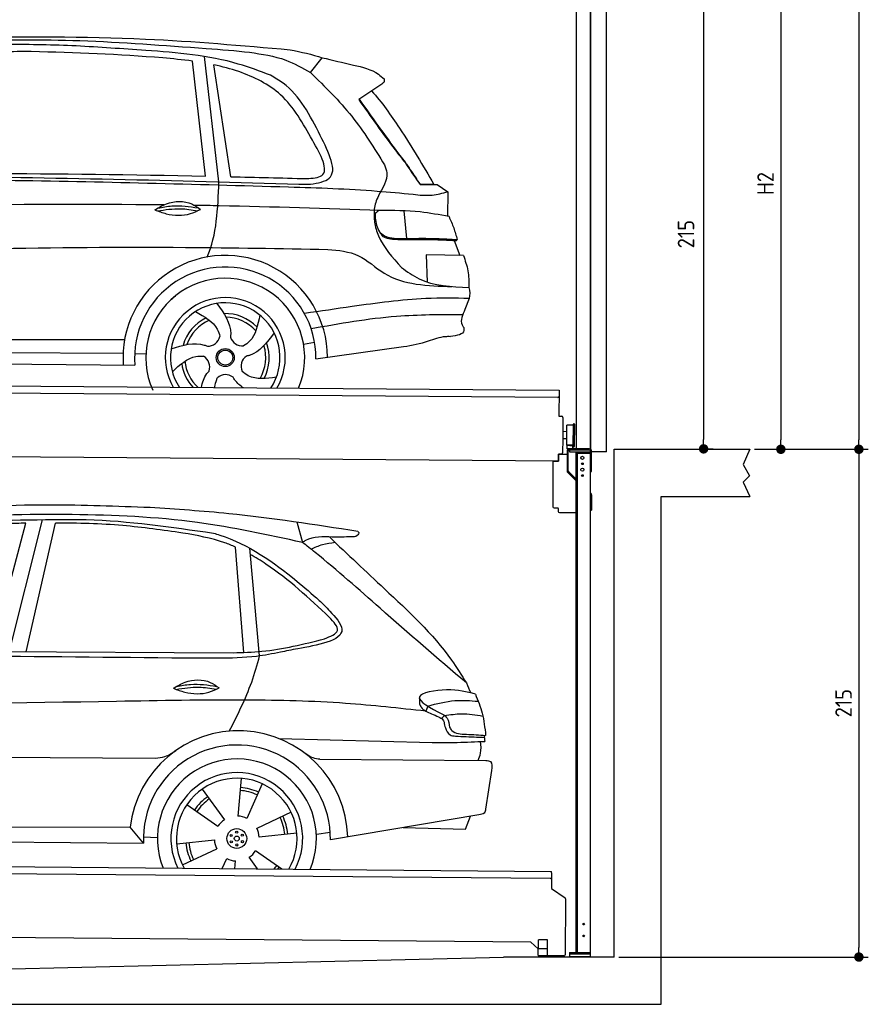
# Model space of a CAD drawing. Header units: millimetres. Extents: x -411 to 6777, y 0 to 6978.
# Tile 5 of 6: x 3183 to 6777, y 0 to 4169. Entities that reach past the tile are written whole.
import ezdxf

# ---------------------------------------------------------------- set-up
doc = ezdxf.new("R2010")
doc.units = ezdxf.units.MM
doc.layers.add('4', color=3, linetype='Continuous')
for name, color, linetype, lineweight in [('AM_0', 7, 'Continuous', 50), ('car', 10, 'Continuous', 25), ('Gebäude', 7, 'Continuous', 25), ('Plattform', 7, 'Continuous', 25), ('Ständer vorne', 7, 'Continuous', 25), ('Tor', 200, 'Continuous', 25)]:
    doc.layers.add(name, color=color, linetype=linetype, lineweight=lineweight)
doc.styles.get("Standard").update_dxf_attribs({"font": 'ISOCP.SHX'})
doc.dimstyles.new('GEN-ISO', dxfattribs={"dimscale": 20, "dimtxt": 3.5, "dimasz": 2, "dimexe": 2, "dimexo": 1, "dimgap": 1.5, "dimtad": 1, "dimdec": 1, "dimlfac": 0.1, "dimdsep": 46, "dimtxsty": 'STANDARD', "dimblk": 'PUNKT', "dimcen": 2, "dimclrd": 256, "dimclre": 256, "dimclrt": 2, "dimadec": 0, "dimazin": 0, "dimtp": 0.1, "dimtm": 0.1, "dimtfac": 0.71, "dimtdec": 1, "dimtmove": 2, "dimatfit": 3, "dimldrblk": 'PUNKT', "dimfxl": 2, "dimtolj": 1, "dimarcsym": 0})

# ---------------------------------------------------------------- blocks, each defined once
blk = doc.blocks.new('PUNKT')
at = {"layer": '4', "color": 0, "linetype": 'ByBlock'}
blk.add_line((-0.5, 0), (-1, 0), dxfattribs=at)
at = {"layer": '4', "color": 0, "linetype": 'ByBlock', "const_width": 0.5}
blk.add_lwpolyline([(-0.25, 0, 1), (0.25, 0, 1)], format="xyb", close=True, dxfattribs=at)
blk = doc.blocks.new('*D68')
at = {"layer": '4', "lineweight": -2, "transparency": 16777216}
for p, q in [((5720, 6200), (6776.9, 6200)), ((6736.9, 6160), (6736.9, 2390)), ((6295.4, 2350), (6776.9, 2350))]:
    blk.add_line(p, q, dxfattribs=at)
at = {"layer": 'Defpoints', "color": 0, "transparency": 16777216}
for p in [(5700, 6200), (6275.4, 2350), (6736.9, 2350)]:
    blk.add_point(p, dxfattribs=at)
at = {"layer": '4', "lineweight": -2, "transparency": 16777216, "xscale": 40, "yscale": 40, "zscale": 40}
for p, rotation in [((6736.9, 6200), 90), ((6736.9, 2350), 270)]:
    blk.add_blockref('PUNKT', p, dxfattribs=dict(at, rotation=rotation))
at = {"layer": '4', "color": 2, "transparency": 16777216, "insert": (6671.9, 4275), "char_height": 70, "attachment_point": 5, "rotation": 90}
blk.add_mtext('385', dxfattribs=at)
blk = doc.blocks.new('*D69')
at = {"layer": '4', "lineweight": -2, "transparency": 16777216}
for p, q in [((6295.4, 2350), (6776.9, 2350)), ((6736.9, 2310), (6736.9, 240)), ((5720, 200), (6776.9, 200))]:
    blk.add_line(p, q, dxfattribs=at)
at = {"layer": 'Defpoints', "color": 0, "transparency": 16777216}
for p in [(6275.4, 2350), (5700, 200), (6736.9, 200)]:
    blk.add_point(p, dxfattribs=at)
at = {"layer": '4', "lineweight": -2, "transparency": 16777216, "xscale": 40, "yscale": 40, "zscale": 40}
for p, rotation in [((6736.9, 2350), 90), ((6736.9, 200), 270)]:
    blk.add_blockref('PUNKT', p, dxfattribs=dict(at, rotation=rotation))
at = {"layer": '4', "color": 2, "transparency": 16777216, "insert": (6671.9, 1275), "char_height": 70, "attachment_point": 5, "rotation": 90}
blk.add_mtext('215', dxfattribs=at)
blk = doc.blocks.new('*D70')
at = {"layer": '4', "lineweight": -2, "transparency": 16777216}
for p, q in [((5920, 4600), (6446.5, 4600)), ((6406.5, 4560), (6406.5, 2390)), ((6295.4, 2350), (6446.5, 2350))]:
    blk.add_line(p, q, dxfattribs=at)
at = {"layer": 'Defpoints', "color": 0, "transparency": 16777216}
for p in [(5900, 4600), (6275.4, 2350), (6406.5, 2350)]:
    blk.add_point(p, dxfattribs=at)
at = {"layer": '4', "lineweight": -2, "transparency": 16777216, "xscale": 40, "yscale": 40, "zscale": 40}
for p, rotation in [((6406.5, 4600), 90), ((6406.5, 2350), 270)]:
    blk.add_blockref('PUNKT', p, dxfattribs=dict(at, rotation=rotation))
at = {"layer": '4', "color": 2, "transparency": 16777216, "insert": (6341.5, 3475), "char_height": 70, "attachment_point": 5, "rotation": 90}
blk.add_mtext('H2', dxfattribs=at)
blk = doc.blocks.new('*D72')
at = {"layer": '4', "lineweight": -2, "transparency": 16777216}
for p, q in [((5457.5, 4501.7), (6119.3, 4501.7)), ((6079.3, 4461.7), (6079.3, 2391.7)), ((6099.3, 2351.7), (6119.3, 2351.7))]:
    blk.add_line(p, q, dxfattribs=at)
at = {"layer": 'Defpoints', "color": 0, "transparency": 16777216}
for p in [(5437.5, 4501.7), (6079.3, 2351.7), (6079.3, 2351.7)]:
    blk.add_point(p, dxfattribs=at)
at = {"layer": '4', "lineweight": -2, "transparency": 16777216, "xscale": 40, "yscale": 40, "zscale": 40}
for p, rotation in [((6079.3, 4501.7), 90), ((6079.3, 2351.7), 270)]:
    blk.add_blockref('PUNKT', p, dxfattribs=dict(at, rotation=rotation))
at = {"layer": '4', "color": 2, "transparency": 16777216, "insert": (6004.7, 3260.9), "char_height": 70, "attachment_point": 5, "rotation": 90}
blk.add_mtext('215', dxfattribs=at)
blk = doc.blocks.new('UG Plattfrom Gl550')
at = {"layer": 'Plattform'}
for p, q in [((498.3, 605.5), (5435.1, 562.4)), ((5429.8, 532.4), (503, 575.4)), ((5435, 556.4), (5434.9, 537.4)), ((5435, 556.4), (5435.1, 562.4)), ((5434.9, 537.4), (5434.5, 489.9)), ((5434.5, 489.9), (5492.9, 450.4)), ((5495.1, 446.2), (5493, 209.9)), ((5347, 263.1), (621.4, 304.4)), ((5378.7, 235.4), (5347, 263.1)), ((5379.7, 236.9), (5380.1, 272.9)), ((5418.1, 272.5), (5380.1, 272.9)), ((5417.7, 236.5), (5418.1, 272.5)), ((5378.5, 206.9), (5378.7, 236.9)), ((5378.7, 236.9), (5418.7, 236.5)), ((5418.5, 206.5), (5418.7, 236.5)), ((5378.5, 206.9), (5418.5, 206.5)), ((5488, 204.9), (5414.8, 205.5))]:
    blk.add_line(p, q, dxfattribs=at)
for centre, radius, start, end in [((5429.9, 537.4), 5, 269.5, 359.5), ((5490.1, 446.2), 5, 359.5, 55.9134), ((5425.8, 245.5), 12, 227.6897, 228.0904), ((5488, 209.9), 5, 269.5, 359.5), ((5414.9, 210.5), 5, 232.6301, 269.5)]:
    blk.add_arc(centre, radius, start, end, dxfattribs=at)
blk = doc.blocks.new('Palette EG Gl550')
at = {"layer": 'Plattform'}
for p, q in [((429.5, 2638.7), (5467.3, 2599.7)), ((5462.1, 2569.7), (434.2, 2608.7)), ((5467.3, 2599.7), (5466.5, 2489.7)), ((5466.5, 2489.7), (5478.5, 2489.6)), ((5483.4, 2484.5), (5482.7, 2394.5)), ((5501.1, 2424.5), (5484.1, 2424.7)), ((5499.6, 2367.3), (5500.2, 2451.5)), ((5527.5, 2362.2), (5528.3, 2456.2)), ((5532.3, 2456.2), (5531.5, 2362.2)), ((5482.7, 2394.5), (5482.3, 2334.5)), ((5499.8, 2394.4), (5482.7, 2394.5)), ((5465, 2299.7), (341.7, 2339.4)), ((5525.9, 2366.7), (5500.9, 2366.7)), ((5500.9, 2351.7), (5500.9, 2366.7)), ((5512.9, 2366.7), (5500.9, 2366.7)), ((5500.9, 2351.7), (5500.9, 2366.7)), ((5500.9, 2351.7), (5525.9, 2351.7)), ((5525.9, 2351.7), (5500.9, 2351.7)), ((5525.9, 2351.7), (5525.9, 2366.7)), ((5525.9, 2351.7), (5525.9, 2366.7)), ((5465.2, 2329.7), (5465, 2299.7)), ((5465.2, 2329.7), (5477.2, 2329.6)), ((5477.2, 2329.6), (5465.2, 2329.7))]:
    blk.add_line(p, q, dxfattribs=at)
for centre, radius, start, end in [((5462.1, 2574.7), 5, 268.5823, 358.5607), ((5478.4, 2484.6), 5, 359.556, 89.556), ((5500.6, 2451.5), 0.4, 91.7323, 179.3444), ((5511.7, 2125.3), 326.8, 87.1739, 91.9438), ((5527.8, 2452.1), 0.4, 266.9623, 359.3444), ((5530.3, 2456.2), 2, 359.3444, 179.3444), ((5477.3, 2334.6), 5, 269.556, 359.556), ((5500, 2367.3), 0.4, 179.3444, 266.9565), ((5519.7, 3251), 884.4, 268.7196, 270.4008), ((5491.8, 3455), 1088.9, 271.795, 271.861), ((5527.2, 2366.3), 0.4, 359.556, 91.938), ((5529.5, 2362.2), 2, 179.3444, 359.3444)]:
    blk.add_arc(centre, radius, start, end, dxfattribs=at)
blk = doc.blocks.new('Car_UG')
at = {"layer": 'car'}
for p, q in [((3119.4, 1504.5), (3258.9, 2084.8)), ((4335.9, 2086.6), (4360.6, 1999.5)), ((3049.2, 1524.1), (3188.4, 2068.8)), ((3195.1, 1524.9), (3313.9, 2070.8)), ((4117.6, 1531.5), (4077.5, 1977.1)), ((4183.9, 1517.2), (4137.4, 1972.9)), ((2018.2, 1518.4), (4071.9, 1529.7)), ((4898.2, 1312.3), (4890.6, 1290.3)), ((4969.6, 1272.7), (4957.5, 1259.9)), ((4270.5, 1168), (4917.8, 1158.7)), ((4444, 1082.4), (5146, 1084.6)), ((1740.1, 1073.9), (3746.7, 1080.2)), ((5170.6, 1041.7), (5147.6, 878.1)), ((4111.2, 998.1), (4099.2, 838.3)), ((4200.6, 975.9), (4136.8, 828.8)), ((3946.4, 950.9), (4041.9, 822.1)), ((3882.4, 884.6), (4014.8, 794.2)), ((4323.9, 856.7), (4179.5, 787.2)), ((5119.5, 854), (4491.4, 741.5)), ((5062.9, 791.9), (5084.4, 847.7)), ((4799.7, 796.7), (5062.9, 791.9)), ((1832.9, 772.1), (3642.9, 786.3)), ((3700.9, 719.5), (3642.9, 786.3)), ((4349.4, 768.2), (4190.1, 749.9)), ((4431.8, 765.3), (4490.2, 774.6)), ((1770.2, 717.7), (3700.9, 719.5)), ((3700.2, 745.7), (3759.1, 744.4)), ((3840.9, 718.2), (4000.2, 736.5)), ((3866.3, 629.7), (4010.7, 699.1)), ((4287.7, 615.6), (4175.5, 692.1)), ((4035, 615.2), (4053.4, 657.6)), ((4088.6, 615.3), (4091.1, 648.1)), ((4184.6, 615.5), (4148.4, 664.3))]:
    blk.add_line(p, q, dxfattribs=at)
for centre, radius in [((4095.1, 743.2), 41.9), ((4071.2, 756.1), 4.46), ((4095.1, 743.2), 10.7), ((4094.4, 770.4), 4.46), ((4118.3, 757.4), 4.46), ((4072, 729), 4.46), ((4095.9, 716), 4.46), ((4119, 730.3), 4.46)]:
    blk.add_circle(centre, radius, dxfattribs=at)
for centre, radius, start, end in [((4102.8, 737), 462.5, 2.1852, 173.8782), ((4095.8, 743.6), 395.6, 359.6869, 183.4999), ((4095.8, 743.6), 336.7, 337.6776, 202.4775), ((4095.1, 743.2), 279.1, 332.8088, 207.3462), ((4095.1, 743.2), 255.4, 330.0358, 210.1193), ((4095.2, 743.2), 216.3, 65.4485, 86.5251), ((4095.1, 743.2), 216.3, 125.4485, 146.5251), ((4095.1, 743.2), 204, 65.3726, 86.5671), ((4095.1, 743.2), 204, 125.3726, 146.5671), ((4095.2, 743.2), 95.2, 64.034, 87.5844), ((4095.1, 743.2), 204, 5.3726, 26.5671), ((4095.1, 743.2), 216.3, 5.4485, 26.5251), ((4095.1, 743.2), 95.2, 124.034, 147.5844), ((4095.1, 743.2), 95.2, 4.034, 27.5844), ((4095.1, 743.2), 216.3, 185.4485, 206.5251), ((4095.1, 743.2), 204, 185.3726, 206.5671), ((4095.1, 743.2), 95.2, 184.034, 207.5844), ((4095.1, 743.2), 95.2, 304.034, 327.5844), ((4095.1, 743.2), 95.2, 244.034, 267.5844), ((4095.1, 743.2), 204, 321.2555, 326.5671), ((4095.1, 743.2), 216.3, 323.8482, 326.5251)]:
    blk.add_arc(centre, radius, start, end, dxfattribs=at)
for points, knots in [([(2673.6, 2103.3), (2688.3, 2105.5), (2892.1, 2135), (3240, 2155), (3572.3, 2145.8), (3713.5, 2141.9)], [0, 0, 0, 0, 44.363443, 617.827051, 1041.677324, 1041.677324, 1041.677324, 1041.677324]), ([(3713.5, 2141.9), (3824.9, 2135.7), (4119.8, 2119.4), (4412.2, 2076.4), (4594.1, 2049.7)], [0, 0, 0, 0, 334.596694, 885.796742, 885.796742, 885.796742, 885.796742]), ([(4360.6, 1999.5), (4212.5, 2030.1), (3890.5, 2096.4), (3371.9, 2113.7), (2931.5, 2099.3), (2671.4, 2062.4), (2598.4, 2052)], [0, 0, 0, 0, 452.969864, 984.660554, 1551.463157, 1772.575196, 1772.575196, 1772.575196, 1772.575196]), ([(2694.7, 2043.2), (2699.6, 2044), (2889.8, 2075), (3138.1, 2083.7), (3380.2, 2086.7), (3434.7, 2087.4)], [0, 0, 0, 0, 14.958905, 578.066478, 741.647169, 741.647169, 741.647169, 741.647169]), ([(3434.7, 2087.4), (3437.6, 2087.3), (3621.2, 2084.2), (3803.5, 2059.5), (3983, 2035.1)], [0, 0, 0, 0, 8.707457, 550.797583, 550.797583, 550.797583, 550.797583]), ([(3188.4, 2068.8), (3174.9, 2068.6), (3075.5, 2066.5), (2904.7, 2063.1), (2749, 2040.4), (2678.4, 2030.1)], [666.326512, 666.326512, 666.326512, 666.326512, 706.624571, 964.215873, 1178.205668, 1178.205668, 1178.205668, 1178.205668]), ([(3853, 2034.4), (3768.5, 2045.6), (3589.5, 2069.3), (3409.2, 2071.7), (3313.9, 2070.8)], [0, 0, 0, 0, 255.50817, 540.950796, 540.950796, 540.950796, 540.950796]), ([(4594.1, 2049.7), (4595.8, 2048.1), (4601.4, 2043), (4590, 2025), (4576.1, 2025.2), (4567.3, 2025.3)], [0, 0, 0, 0, 6.503563, 21.332115, 46.748977, 46.748977, 46.748977, 46.748977]), ([(4077.5, 1977.1), (4062.3, 1983.6), (3990.2, 2011.4), (3913.4, 2024.3), (3853, 2034.4)], [496.692868, 496.692868, 496.692868, 496.692868, 546.059875, 728.869941, 728.869941, 728.869941, 728.869941]), ([(3983, 2035.1), (3992.1, 2032.5), (4122.8, 1994.8), (4274.8, 1891.5), (4402.4, 1782.2), (4434, 1755.1)], [0, 0, 0, 0, 28.300877, 407.953602, 533.273686, 533.273686, 533.273686, 533.273686]), ([(4567.3, 2025.3), (4540.8, 2024.4), (4476.9, 2022.3), (4400.8, 2027.1), (4364.9, 2002.5), (4360.6, 1999.5)], [0, 0, 0, 0, 80.522652, 194.664465, 210.337598, 210.337598, 210.337598, 210.337598]), ([(4397.3, 1971.3), (4413.2, 1978.9), (4445.4, 1994.2), (4480.7, 1999), (4498.4, 2001.4)], [0, 0, 0, 0, 52.794285, 106.128892, 106.128892, 106.128892, 106.128892]), ([(4474.2, 2024), (4552.5, 1951.5), (4731.7, 1785.6), (4944.6, 1593.3), (5039.9, 1444.3), (5060.7, 1411.7)], [0, 0, 0, 0, 320.576675, 734.270248, 850.262502, 850.262502, 850.262502, 850.262502]), ([(5060.7, 1411.7), (4937.4, 1515.2), (4721.5, 1696.3), (4492.8, 1897.9), (4378.8, 1985.6), (4360.6, 1999.5)], [0, 0, 0, 0, 483.056147, 845.367922, 914.230443, 914.230443, 914.230443, 914.230443]), ([(4477.3, 1684.8), (4391, 1763.5), (4285.5, 1859.6), (4162.9, 1934.1), (4140.1, 1946.6)], [0, 0, 0, 0, 349.622047, 427.224064, 427.224064, 427.224064, 427.224064]), ([(4434, 1755.1), (4448.8, 1740.9), (4484.5, 1706.4), (4586.8, 1591.8), (4379.5, 1557.4), (4295.1, 1538.7), (4272.3, 1533.7)], [0, 0, 0, 0, 64.508303, 155.959603, 359.557587, 434.696523, 434.696523, 434.696523, 434.696523]), ([(4458.1, 1592.6), (4483.4, 1603), (4534.4, 1624), (4496.5, 1664.4), (4477.3, 1684.8)], [0, 0, 0, 0, 64.897781, 131.027998, 131.027998, 131.027998, 131.027998]), ([(4071.9, 1529.7), (4112.5, 1531.2), (4243.3, 1536.1), (4370.4, 1569.5), (4458.1, 1592.6)], [0, 0, 0, 0, 121.545303, 392.179354, 392.179354, 392.179354, 392.179354]), ([(4272.3, 1533.7), (4238.6, 1526.8), (4151.2, 1509), (3996.5, 1504.6), (3876.8, 1504.5), (3811.8, 1504.4)], [0, 0, 0, 0, 103.03135, 267.243941, 462.405232, 462.405232, 462.405232, 462.405232]), ([(4058.7, 1197.4), (4092.8, 1265.9), (4144, 1369.1), (4173.9, 1480), (4183.9, 1517.2)], [0, 0, 0, 0, 228.776239, 344.156953, 344.156953, 344.156953, 344.156953]), ([(3820.1, 1376.4), (3836, 1386.2), (3882.2, 1414.6), (3960.6, 1418), (4001.7, 1388.5), (4013.7, 1379.9)], [0, 0, 0, 0, 56.386158, 162.852709, 206.792536, 206.792536, 206.792536, 206.792536]), ([(3820.1, 1376.4), (3836.1, 1370.5), (3884.3, 1353.5), (3955.1, 1351.3), (3999.8, 1373.1), (4013.7, 1379.9)], [5.208578, 5.208578, 5.208578, 5.208578, 44.198582, 121.455021, 156.55166, 156.55166, 156.55166, 156.55166]), ([(3831.8, 1372.2), (3864.1, 1377.6), (3920.7, 1387.1), (3977.2, 1378.2), (4001.3, 1374)], [0, 0, 0, 0, 73.878693, 129.282646, 129.282646, 129.282646, 129.282646]), ([(3833.7, 1384.7), (3853.2, 1388.6), (3909.6, 1399.1), (3966.8, 1391.9), (4004.3, 1386.6)], [7.57653, 7.57653, 7.57653, 7.57653, 52.544532, 137.659237, 137.659237, 137.659237, 137.659237]), ([(5099.2, 1364.5), (5063.2, 1373.8), (4992.3, 1392.1), (4805.8, 1357), (4908.8, 1305.2), (4960.8, 1279.1)], [0, 0, 0, 0, 123.107987, 242.156921, 363.520645, 363.520645, 363.520645, 363.520645]), ([(4898.2, 1312.3), (4936.1, 1322.7), (5006.1, 1341.9), (5078.3, 1336.9), (5111.5, 1334.5)], [0, 0, 0, 0, 116.874908, 215.743745, 215.743745, 215.743745, 215.743745]), ([(5099.2, 1364.5), (5110.2, 1338.1), (5133.4, 1282.3), (5140.7, 1222.2), (5144.6, 1190.7)], [0, 0, 0, 0, 85.533017, 180.427109, 180.427109, 180.427109, 180.427109]), ([(4890.6, 1290.3), (4777.2, 1301.6), (4524.7, 1326.8), (4086.9, 1332.9), (2954.4, 1299.8), (1961, 1281.4), (1151.4, 1266.5)], [0, 0, 0, 0, 341.879851, 760.963773, 1312.001547, 3741.308129, 3741.308129, 3741.308129, 3741.308129]), ([(4862.9, 1321.2), (4865.2, 1316.1), (4874.6, 1295.2), (4909.3, 1282.3), (4934.5, 1271.1), (4944.3, 1266.7)], [0, 0, 0, 0, 16.389871, 67.796127, 100.528992, 100.528992, 100.528992, 100.528992]), ([(4944.3, 1266.7), (4951.5, 1263.5), (4966.4, 1257), (4968.7, 1240.7), (4969.9, 1232.3)], [0, 0, 0, 0, 21.842303, 45.682515, 45.682515, 45.682515, 45.682515]), ([(4960.8, 1279.1), (4968.3, 1273.9), (4986.9, 1260.5), (4989.7, 1237.3), (4991.3, 1223.2)], [0, 0, 0, 0, 26.318616, 66.284673, 66.284673, 66.284673, 66.284673]), ([(4969.6, 1272.7), (4993.5, 1276.6), (5047.4, 1285.4), (5101.5, 1277), (5131.6, 1272.2)], [0, 0, 0, 0, 72.240439, 162.98683, 162.98683, 162.98683, 162.98683]), ([(4969.9, 1232.3), (4971.2, 1228.6), (4976.6, 1213.9), (4987.8, 1188.6), (5008.8, 1187), (5017.3, 1186.3)], [0, 0, 0, 0, 11.944086, 47.503692, 71.615823, 71.615823, 71.615823, 71.615823]), ([(4991.3, 1223.2), (4994.4, 1218.5), (5009.2, 1195.5), (5071.6, 1194.4), (5118.3, 1192), (5144.6, 1190.7)], [0, 0, 0, 0, 16.485849, 80.052138, 161.961551, 161.961551, 161.961551, 161.961551]), ([(5017.3, 1186.3), (5047, 1185), (5087.6, 1183.3), (5128.2, 1182.2), (5139.1, 1181.9)], [0, 0, 0, 0, 89.235627, 121.835134, 121.835134, 121.835134, 121.835134]), ([(4917.8, 1158.7), (4953.3, 1158.8), (5027.9, 1158.9), (5102.4, 1163.1), (5141.4, 1165.2)], [0, 0, 0, 0, 106.769841, 223.734473, 223.734473, 223.734473, 223.734473]), ([(5113.8, 1084.5), (5117.8, 1094.5), (5128.1, 1120), (5125.2, 1147.5), (5123.5, 1164.2)], [0, 0, 0, 0, 32.021295, 81.392264, 81.392264, 81.392264, 81.392264]), ([(3746.7, 1080.2), (3760.6, 1081.7), (3792.1, 1085), (3818.5, 1102.9), (3833.3, 1112.8)], [0, 0, 0, 0, 41.31295, 93.783848, 93.783848, 93.783848, 93.783848]), ([(4444, 1082.4), (4434.2, 1083.5), (4410.6, 1086.1), (4390.9, 1099.7), (4379.4, 1107.6)], [0, 0, 0, 0, 29.123879, 70.238093, 70.238093, 70.238093, 70.238093]), ([(5146, 1084.6), (5153.9, 1083.9), (5176.2, 1081.9), (5172.8, 1057.4), (5170.6, 1041.7)], [0, 0, 0, 0, 21.151799, 59.232385, 59.232385, 59.232385, 59.232385]), ([(5147.6, 878.1), (5146.4, 871.9), (5143.5, 857.3), (5128.3, 855.2), (5119.5, 854)], [0, 0, 0, 0, 17.391955, 40.853649, 40.853649, 40.853649, 40.853649])]:
    blk.add_open_spline(points, degree=3, knots=knots, dxfattribs=at)
for points in [[(3811.8, 1504.4), (3190.9, 1504.5), (2569.9, 1504.6), (1948.9, 1504.6)], [(5060.7, 1411.7), (5067, 1397.7), (5073.2, 1383.6), (5079.3, 1369.6)], [(4862.1, 1346.4), (4862.4, 1338), (4862.6, 1329.6), (4862.9, 1321.2)], [(5137.6, 1191), (5139, 1182.5), (5140.3, 1173.9), (5141.4, 1165.2)]]:
    blk.add_open_spline(points, degree=3, dxfattribs=at)
blk = doc.blocks.new('Car_EG')
at = {"layer": 'car'}
for p, q in [((3942.2, 3537), (3883.2, 4023.6)), ((3999.4, 3513.7), (3933.9, 4043.6)), ((4049.5, 3535.4), (3974.9, 4008.5)), ((4384.3, 3978.8), (4433.1, 4042.3)), ((4682.1, 3929.8), (4589.1, 3866.4)), ((4851.7, 3509), (4910.1, 3509.4)), ((4854.6, 3509.9), (4889.6, 3510)), ((4889.6, 3510), (4909.7, 3510)), ((4910.1, 3509.4), (4924.6, 3509.8)), ((4924.6, 3509.8), (4969, 3478.9)), ((4969, 3478.9), (4969, 3374.8)), ((4783.1, 3396.8), (4795.4, 3279.8)), ((4998, 3273), (5022.4, 3210.1)), ((5037.2, 3210), (4879.4, 3211.3)), ((4879.4, 3211.3), (4884.7, 3096)), ((5063.8, 3028), (5045.7, 2980.6)), ((1740.1, 2831), (3605.4, 2842.3)), ((4363.3, 2828.9), (4410.1, 2837.8)), ((4416.3, 2767.2), (4787.1, 2821.7)), ((1741.3, 2777.5), (3599.4, 2785.3)), ((3648.5, 2783.8), (3696.2, 2783.2)), ((1692.6, 2737.6), (3649.8, 2734))]:
    blk.add_line(p, q, dxfattribs=at)
for radius in [38.2, 31.6]:
    blk.add_circle((4032.3, 2769.6), radius, dxfattribs=at)
for centre, radius, start, end in [((4032.3, 2769.1), 433.1, 0.713, 184.6115), ((4032.3, 2769.1), 384, 359.7282, 185.2384), ((4032.3, 2769.1), 336.4, 337.7995, 204.4935), ((4032.3, 2769.6), 254, 329.8221, 210.1779), ((4032.3, 2769.6), 231.9, 326.5904, 213.4096), ((4032.3, 2769.6), 186.2, 116.2626, 164.3912), ((4032.3, 2769.6), 171.5, 113.5905, 161.7257), ((4032.3, 2769.6), 186.2, 44.2633, 92.4011), ((4032.3, 2769.6), 171.5, 41.5902, 89.736), ((3957.2, 2869.1), 52.3, 268.6722, 348.431), ((4103.7, 2871.8), 52.3, 196.6722, 276.431), ((4032.3, 2769.6), 171.5, 329.577, 17.7302), ((4032.3, 2769.6), 186.2, 332.2513, 20.3964), ((4032.3, 2769.6), 171.5, 185.5775, 228.1156), ((3914.5, 2729), 52.3, 340.6722, 60.431), ((4151.5, 2733.3), 52.3, 124.6722, 204.431), ((4032.3, 2769.6), 186.2, 188.2502, 223.2875), ((4034.6, 2645), 52.3, 52.6722, 132.431)]:
    blk.add_arc(centre, radius, start, end, dxfattribs=at)
for points, knots in [([(3390.7, 4084.4), (3294.1, 4086.8), (3063.7, 4092.4), (2759.4, 4072.9), (2551.9, 4057.6), (2477.8, 4052.1)], [0, 0, 0, 0, 289.925788, 691.034976, 914.075582, 914.075582, 914.075582, 914.075582]), ([(2525.7, 4075.2), (2655.7, 4085), (2948.7, 4107.1), (3421.7, 4113.4), (3823.6, 4085), (4067.4, 4069.5), (4125.1, 4062.7)], [0, 0, 0, 0, 391.04113, 881.651907, 1416.366113, 1602.404452, 1602.404452, 1602.404452, 1602.404452]), ([(2900.3, 4118.3), (3161.5, 4122), (3627.9, 4128.5), (4092.8, 4091.3), (4297.4, 4074.9)], [0, 0, 0, 0, 783.131876, 1398.451598, 1398.451598, 1398.451598, 1398.451598]), ([(3883.2, 4023.6), (3841.5, 4029), (3614.1, 4049.2), (3386.5, 4054.6), (3200.9, 4059)], [637.56261, 637.56261, 637.56261, 637.56261, 763.549902, 1320.810124, 1320.810124, 1320.810124, 1320.810124]), ([(4214.5, 3966.3), (4169.2, 3983), (3999.7, 4045.5), (3718.3, 4066.2), (3488.7, 4079), (3390.7, 4084.4)], [0, 0, 0, 0, 144.38685, 540.679923, 835.691207, 835.691207, 835.691207, 835.691207]), ([(4125.1, 4062.7), (4177.4, 4055.6), (4269.1, 4043.1), (4349.6, 3998.1), (4384.3, 3978.8)], [0, 0, 0, 0, 156.409573, 274.497028, 274.497028, 274.497028, 274.497028]), ([(4394, 3693.2), (4354.6, 3762.6), (4281.1, 3892.2), (4111.1, 3975.2), (4010.2, 4001.3), (3974.9, 4008.5)], [0, 0, 0, 0, 233.684399, 436.644927, 544.706034, 544.706034, 544.706034, 544.706034]), ([(4433.1, 4042.3), (4476.8, 4032.4), (4557, 4014.3), (4651.4, 3992.8), (4687.9, 3961.4), (4695.7, 3954.7)], [0, 0, 0, 0, 135.791183, 248.765766, 279.520552, 279.520552, 279.520552, 279.520552]), ([(4427.3, 3713.3), (4383.8, 3796.9), (4330.2, 3899.9), (4232.8, 3955.8), (4214.5, 3966.3)], [0, 0, 0, 0, 271.559773, 334.41549, 334.41549, 334.41549, 334.41549]), ([(4384.3, 3978.8), (4445.5, 3919.8), (4566.7, 3803), (4656.2, 3660.6), (4700.5, 3590.1)], [0, 0, 0, 0, 254.089873, 502.76226, 502.76226, 502.76226, 502.76226]), ([(4695.7, 3954.7), (4696.5, 3950.9), (4698.5, 3940), (4688.6, 3933.8), (4682.1, 3929.8)], [0, 0, 0, 0, 10.855432, 30.979101, 30.979101, 30.979101, 30.979101]), ([(4643, 3903.2), (4687, 3855.6), (4782.6, 3722), (4863.7, 3588.4), (4910.1, 3509.4)], [395.653943, 395.653943, 395.653943, 395.653943, 587.122502, 864.540302, 864.540302, 864.540302, 864.540302]), ([(4589.1, 3866.4), (4640, 3794.9), (4704.1, 3704.8), (4773.2, 3618.5), (4787.4, 3600.7)], [0, 0, 0, 0, 263.425265, 331.664547, 331.664547, 331.664547, 331.664547]), ([(4590.6, 3867.5), (4622.3, 3823.6), (4679.8, 3744.1), (4738.8, 3665.7), (4765.3, 3630.5)], [0, 0, 0, 0, 162.25725, 294.477825, 294.477825, 294.477825, 294.477825]), ([(4387.7, 3505.8), (4418.9, 3511.8), (4519.7, 3531.2), (4465, 3638.9), (4427.3, 3713.3)], [0, 0, 0, 0, 83.009931, 268.207531, 268.207531, 268.207531, 268.207531]), ([(4370.3, 3530), (4395.9, 3532), (4481.9, 3538.5), (4430.2, 3629.5), (4394, 3693.2)], [0, 0, 0, 0, 66.110822, 221.440769, 221.440769, 221.440769, 221.440769]), ([(4765.3, 3630.5), (4772.9, 3621.6), (4783.1, 3609.9), (4791.7, 3597), (4793.8, 3593.7)], [0, 0, 0, 0, 34.815048, 46.557672, 46.557672, 46.557672, 46.557672]), ([(4700.5, 3590.1), (4704.9, 3579.2), (4722.5, 3535.2), (4678.4, 3473.4), (4656.5, 3411.6), (4657.5, 3380.4), (4657.8, 3369.3)], [0, 0, 0, 0, 34.097953, 138.175108, 197.887596, 230.983362, 230.983362, 230.983362, 230.983362]), ([(4787.4, 3600.7), (4798, 3585), (4818.9, 3554), (4840.8, 3523.9), (4851.7, 3509)], [0, 0, 0, 0, 56.812879, 111.923736, 111.923736, 111.923736, 111.923736]), ([(1828.3, 3501.7), (2122.3, 3506.6), (2545.8, 3513.6), (3368.1, 3513.7), (3896.2, 3502.6), (4294.8, 3494.3)], [0, 0, 0, 0, 882.102268, 1270.770708, 2466.750946, 2466.750946, 2466.750946, 2466.750946]), ([(1832, 3512.9), (2160.6, 3518.9), (3012.5, 3534.3), (3864.4, 3516.7), (4387.7, 3505.8)], [0, 0, 0, 0, 985.739727, 2555.887054, 2555.887054, 2555.887054, 2555.887054]), ([(4835.7, 3532.7), (4840.7, 3525.9), (4845.8, 3518.7), (4851.1, 3511.4), (4852, 3510.1), (4853.4, 3510), (4854.6, 3509.9)], [0, 0, 0, 0, 25.300776, 26.442713, 27.003963, 30.176579, 30.176579, 30.176579, 30.176579]), ([(4294.8, 3494.3), (4420, 3491.4), (4596.1, 3487.3), (4771.6, 3471.5), (4822.4, 3467)], [0, 0, 0, 0, 375.490289, 528.429148, 528.429148, 528.429148, 528.429148]), ([(4822.4, 3467), (4849.4, 3464.3), (4899.1, 3459.2), (4947.1, 3472.7), (4969, 3478.9)], [0, 0, 0, 0, 80.452469, 148.273091, 148.273091, 148.273091, 148.273091]), ([(3728.7, 3392.3), (3744.7, 3402.1), (3790.9, 3430.5), (3869.3, 3433.9), (3910.4, 3404.4), (3922.4, 3395.8)], [0, 0, 0, 0, 56.386158, 162.852709, 206.792536, 206.792536, 206.792536, 206.792536]), ([(3728.7, 3392.3), (3744.8, 3386.4), (3792.9, 3369.4), (3863.8, 3367.2), (3908.4, 3389), (3922.4, 3395.8)], [5.208578, 5.208578, 5.208578, 5.208578, 44.198582, 121.455021, 156.55166, 156.55166, 156.55166, 156.55166]), ([(3740.4, 3388.1), (3772.8, 3393.5), (3829.4, 3403), (3885.8, 3394.1), (3910, 3389.9)], [0, 0, 0, 0, 73.878693, 129.282646, 129.282646, 129.282646, 129.282646]), ([(3742.3, 3400.6), (3761.8, 3404.5), (3818.2, 3415), (3875.5, 3407.8), (3913, 3402.5)], [7.57653, 7.57653, 7.57653, 7.57653, 52.544532, 137.659237, 137.659237, 137.659237, 137.659237]), ([(4681.9, 3397.6), (4455.3, 3403.3), (4193.7, 3409.8), (3932, 3412.6), (3896.9, 3412.9)], [0, 0, 0, 0, 679.940772, 785.142685, 785.142685, 785.142685, 785.142685]), ([(4681.9, 3397.6), (4674.7, 3394.4), (4660.9, 3388.2), (4662.3, 3373.4), (4662.9, 3366.3)], [0, 0, 0, 0, 21.276303, 40.575349, 40.575349, 40.575349, 40.575349]), ([(4975.3, 3373.7), (4934.5, 3381), (4837.5, 3398.2), (4738.9, 3397.9), (4681.9, 3397.6)], [0, 0, 0, 0, 124.191927, 294.878966, 294.878966, 294.878966, 294.878966]), ([(4657.8, 3369.3), (4658.5, 3362.1), (4661, 3335), (4686, 3255), (4737.3, 3198.6), (4774.9, 3157.1)], [0, 0, 0, 0, 21.786395, 81.634094, 246.747403, 246.747403, 246.747403, 246.747403]), ([(4662.9, 3366.3), (4665.9, 3344.8), (4670.2, 3313.8), (4706.6, 3285.7), (4749.4, 3278.7), (4782.7, 3279.5), (4801.8, 3280)], [0, 0, 0, 0, 61.688141, 88.915796, 131.377114, 188.888446, 188.888446, 188.888446, 188.888446]), ([(4975.3, 3373.7), (4982.4, 3357.8), (4996.4, 3326.4), (5005.8, 3293.3), (5010.5, 3276.9)], [0, 0, 0, 0, 52.081574, 103.113227, 103.113227, 103.113227, 103.113227]), ([(4681.7, 3307.5), (4685.7, 3300), (4693.1, 3286.5), (4712.4, 3280.5), (4728.7, 3277), (4743.8, 3276.4), (4754.5, 3276), (4759.4, 3275.8)], [0, 0, 0, 0, 24.299806, 44.374389, 57.433548, 74.613131, 89.537932, 89.537932, 89.537932, 89.537932]), ([(4759.4, 3275.8), (4783.7, 3275.9), (4833.3, 3276), (4896.2, 3276.7), (4946.2, 3275), (4970.7, 3274.2), (4982, 3273.8)], [0, 0, 0, 0, 72.676028, 148.847009, 188.713602, 222.633888, 222.633888, 222.633888, 222.633888]), ([(4801.8, 3280), (4842.4, 3280.7), (4912, 3282.1), (4981.5, 3278.4), (5010.5, 3276.9)], [0, 0, 0, 0, 121.811128, 208.751004, 208.751004, 208.751004, 208.751004]), ([(4982, 3273.8), (4985.6, 3273.7), (4992.7, 3273.3), (4999.8, 3272.9), (5003.4, 3272.7)], [0, 0, 0, 0, 10.705348, 21.344027, 21.344027, 21.344027, 21.344027]), ([(5003.4, 3272.7), (5005.1, 3272.7), (5008.4, 3272.6), (5009.8, 3275.5), (5010.5, 3276.9)], [0, 0, 0, 0, 4.798676, 8.977894, 8.977894, 8.977894, 8.977894]), ([(1465.9, 3169.7), (1709.3, 3179), (2507.2, 3208.6), (3506.4, 3240.8), (4262.2, 3233.1), (4463.2, 3231.1)], [651.356687, 651.356687, 651.356687, 651.356687, 1382.168851, 3046.715693, 3649.598352, 3649.598352, 3649.598352, 3649.598352]), ([(4463.2, 3231.1), (4508.3, 3227.3), (4598.3, 3219.6), (4738.8, 3083.2), (4887.1, 3080.1), (4989.6, 3077.9)], [0, 0, 0, 0, 132.089839, 263.241357, 556.137776, 556.137776, 556.137776, 556.137776]), ([(5037.2, 3210), (5044.9, 3188.6), (5060.7, 3144.9), (5061.1, 3098.5), (5061.3, 3074.8)], [0, 0, 0, 0, 67.622491, 138.154699, 138.154699, 138.154699, 138.154699]), ([(4774.9, 3157.1), (4799.4, 3139.7), (4882.9, 3080.1), (4987.8, 3077), (5061.9, 3074.8)], [0, 0, 0, 0, 89.012732, 303.591941, 303.591941, 303.591941, 303.591941]), ([(5063.8, 3028), (5002.4, 3028.4), (4836.4, 3029.4), (4604.1, 2995.2), (4433.5, 2969.2), (4366.1, 2958.9)], [0, 0, 0, 0, 184.056968, 497.583163, 702.083529, 702.083529, 702.083529, 702.083529]), ([(3904.5, 2963.2), (3942.2, 2942.5), (3990.5, 2916), (4006, 2869.4), (4008.5, 2858.6)], [0, 0, 0, 0, 119.179133, 152.627431, 152.627431, 152.627431, 152.627431]), ([(3995.2, 2998.6), (4024.8, 2957.2), (4057.4, 2911.5), (4054.2, 2861.5), (4053.6, 2856.8)], [0, 0, 0, 0, 140.862207, 155.3883, 155.3883, 155.3883, 155.3883]), ([(5045.7, 2980.6), (5035.2, 2957.7), (5022.7, 2930.5), (5038.4, 2908.8), (5040.9, 2905.3)], [0, 0, 0, 0, 65.64359, 78.298126, 78.298126, 78.298126, 78.298126]), ([(4176.9, 2951), (4168.9, 2908.7), (4158.6, 2854.6), (4119.1, 2825.5), (4109.6, 2819.8)], [0, 0, 0, 0, 119.179133, 152.546972, 152.546972, 152.546972, 152.546972]), ([(5036.3, 2958.9), (4942.9, 2957.9), (4727.4, 2955.6), (4515.5, 2916.8), (4395.6, 2893.5)], [0, 0, 0, 0, 279.844829, 645.252119, 645.252119, 645.252119, 645.252119]), ([(5040.9, 2905.3), (5041.7, 2900.9), (5046.1, 2874.5), (5012.6, 2870.3), (4984.7, 2866.8)], [0, 0, 0, 0, 12.782787, 75.656378, 75.656378, 75.656378, 75.656378]), ([(3803.1, 2805.1), (3851.6, 2820.4), (3905.1, 2837.4), (3951.7, 2818.8), (3956, 2816.9)], [0, 0, 0, 0, 140.862207, 155.442461, 155.442461, 155.442461, 155.442461]), ([(4238.6, 2875.7), (4208.3, 2834.7), (4175, 2789.6), (4126.4, 2777.2), (4121.7, 2776.2)], [0, 0, 0, 0, 140.862207, 155.444261, 155.444261, 155.444261, 155.444261]), ([(4787.2, 2821.8), (4822.6, 2828.4), (4882.3, 2839.7), (4946.1, 2867.2), (4977.9, 2866.9), (4984.7, 2866.8)], [0, 0, 0, 0, 108.214368, 182.603927, 203.112583, 203.112583, 203.112583, 203.112583]), ([(3808.7, 2707.9), (3840, 2737.4), (3880.2, 2775.2), (3929.3, 2775.5), (3940.3, 2774.5)], [0, 0, 0, 0, 119.179133, 152.616634, 152.616634, 152.616634, 152.616634]), ([(3932.3, 2642), (3936, 2663.7), (3944.1, 2688.3), (3960.6, 2708.3), (3963.9, 2711.8)], [75.258677, 75.258677, 75.258677, 75.258677, 140.862207, 155.531654, 155.531654, 155.531654, 155.531654]), ([(4249.4, 2688.1), (4207, 2681.8), (4153.2, 2673.7), (4112.5, 2705), (4103.9, 2711.7)], [0, 0, 0, 0, 119.179133, 151.2485, 151.2485, 151.2485, 151.2485]), ([(3989, 2642), (3989.2, 2645.6), (3990.7, 2659.5), (3995.6, 2673.4), (3999.3, 2683.6)], [107.857422, 107.857422, 107.857422, 107.857422, 119.179133, 151.284708, 151.284708, 151.284708, 151.284708]), ([(4110.7, 2642), (4096.2, 2650.8), (4079.9, 2664.4), (4068.5, 2682.5), (4066.2, 2686.7)], [89.202761, 89.202761, 89.202761, 89.202761, 140.862207, 155.53262, 155.53262, 155.53262, 155.53262])]:
    blk.add_open_spline(points, degree=3, knots=knots, dxfattribs=at)
for points in [[(3200.9, 4059), (3160.8, 4058.3), (3120.7, 4057.5), (3080.6, 4056.6)], [(4297.4, 4074.9), (4343.4, 4065.6), (4389.5, 4056.3), (4433.1, 4042.3)], [(4793.8, 3593.7), (4807.8, 3573.4), (4821.8, 3553), (4835.7, 3532.7)], [(3011.2, 3541.4), (3321.5, 3543.1), (3631.9, 3541.2), (3942.2, 3537)], [(3952.2, 3194.7), (3993, 3288.2), (3996.2, 3400.9), (3999.4, 3513.7)], [(4049.5, 3535.4), (4156.4, 3533.8), (4263.3, 3531.9), (4370.3, 3530)], [(3766.7, 3413.7), (3451.2, 3415), (3135.6, 3411.2), (2820.1, 3403.9)], [(5061.9, 3074.8), (5067.8, 3058.1), (5064.4, 3041.4), (5063.8, 3028)], [(3797.2, 3009.7), (3804.5, 3016.2), (3811.8, 3022.7), (3819, 3029.2)]]:
    blk.add_open_spline(points, degree=3, dxfattribs=at)
blk = doc.blocks.new('Ständer_vorne_GT215')
at = {"layer": 'Ständer vorne'}
for p, q in [((5501, 2341.7), (5501, 2258.9)), ((5506.1, 2258.9), (5506.1, 2341.7)), ((5595, 2351.7), (5511, 2351.7)), ((5595.1, 2346.7), (5511.1, 2346.7)), ((5511.2, 2338.7), (5600, 2338.7)), ((5540, 219.7), (5540, 2338.7)), ((5600, 201.7), (5600, 2341.7)), ((5605, 2255.7), (5605, 2341.7)), ((5441, 2299.9), (5441, 2106.7)), ((5441, 2299.9), (5465, 2299.7)), ((5465, 2299.7), (5465.2, 2329.7)), ((5465.2, 2329.7), (5501, 2329.4)), ((5540, 2333.7), (5600, 2333.7)), ((5545, 219.7), (5545, 2333.7)), ((5510.3, 2245.6), (5504.1, 2251.7)), ((5507.6, 2255.3), (5512.7, 2250.3)), ((5600, 2255.7), (5605, 2255.7)), ((5510.3, 2245.6), (5539.8, 2216.6)), ((5512.7, 2250.3), (5540, 2223.5)), ((5600, 2165.6), (5602, 2163.7)), ((5605, 2156.6), (5605, 2091.7)), ((5446, 2101.7), (5461.5, 2101.7)), ((5464, 2099.2), (5464, 2086.7)), ((5600, 2091.7), (5605, 2091.7)), ((5469, 2081.7), (5540, 2081.7)), ((5511, 219.7), (5600, 219.7)), ((5511, 219.7), (5511, 201.7)), ((5600, 211.7), (5511, 211.7)), ((5600, 201.7), (5511, 201.7))]:
    blk.add_line(p, q, dxfattribs=at)
for centre, radius in [((5566, 2313.7), 6.5), ((5566, 2263.7), 6.5), ((5566, 2288.7), 3.7), ((5566, 2238.7), 3.7), ((5571.4, 339.7), 3.7), ((5571.4, 289.7), 3.7)]:
    blk.add_circle(centre, radius, dxfattribs=at)
for centre, radius, start, end in [((5511.1, 2341.6), 10.1, 90.1445, 179.6512), ((5511.1, 2341.7), 5, 90, 180), ((5595, 2341.7), 10, 0, 90), ((5595, 2341.7), 5, 0, 90), ((5511.1, 2258.9), 10.1, 180, 225.5525), ((5511.1, 2258.9), 5, 179.6711, 225.5525), ((5595, 2156.6), 10, 0, 45.8814), ((5446, 2106.7), 5, 180, 270), ((5461.5, 2099.2), 2.5, 0, 90), ((5469, 2086.7), 5, 180, 270)]:
    blk.add_arc(centre, radius, start, end, dxfattribs=at)
blk = doc.blocks.new('Ständer vorne ab 340')
at = {"layer": 'Ständer vorne'}
for p, q in [((5240, 5483.7), (5240, 5183.7)), ((5490, 5483.7), (5240, 5483.7)), ((5490, 5463.7), (5490, 5483.7)), ((5540, 5463.7), (5490, 5463.7)), ((5540, 5233.7), (5540, 5463.7)), ((5540.2, 5363.7), (5539.8, 5363.7)), ((5540, 5363.7), (5540, 2351.7)), ((5600, 5363.7), (5540, 5363.7)), ((5600, 2350.3), (5600, 5363.7)), ((5490, 5183.7), (5490, 5233.7)), ((5490, 5233.7), (5540, 5233.7)), ((5240, 5183.7), (5490, 5183.7)), ((5540, 5079.1), (5540, 5080.1)), ((5511.2, 2346.7), (5511.2, 2338.7)), ((5595.1, 2346.7), (5511.2, 2346.7)), ((5511.2, 2338.7), (5600, 2338.7)), ((5600, 2338.7), (5600, 2341.7))]:
    blk.add_line(p, q, dxfattribs=at)
blk = doc.blocks.new('Tor ab 370 Gebäude')
at = {"layer": 'Tor'}
for p, q in [((5465.6, 5716.2), (5465.6, 6014.7)), ((5465.6, 6014.7), (5668, 6014.7)), ((5668, 2338.7), (5668, 6014.7)), ((5557, 5716.2), (5465.6, 5716.2)), ((5557, 5716.2), (5557, 5414.7)), ((5562, 5408.8), (5600, 5408.7)), ((5600, 5243.7), (5600, 5408.7)), ((5600, 5243.7), (5590, 5243.7)), ((5600, 5243.7), (5600, 2338.7)), ((5600, 2338.7), (5600, 5243.7)), ((5668, 2338.7), (5600, 2338.7))]:
    blk.add_line(p, q, dxfattribs=at)
blk.add_arc((5563, 5414.7), 6, 180, 260.4059, dxfattribs=at)
blk = doc.blocks.new('Gebäude_385_GT215')
at = {"layer": 'Gebäude'}
for p, q in [((5700, 2350), (6275.4, 2350)), ((6275.4, 2350), (6246.4, 2285.9)), ((6246.4, 2285.9), (6274.3, 2238)), ((6274.3, 2238), (6246.4, 2211)), ((6246.4, 2211), (6275.4, 2150)), ((5900, 0), (5900, 2150)), ((5900, 2150), (6275.4, 2150)), ((3000, 146.1), (5231.6, 200)), ((5700, 200), (5231.6, 200)), ((0, 0), (5900, 0))]:
    blk.add_line(p, q, dxfattribs=at)
blk.add_lwpolyline([(5700, 200), (5700, 2350)], dxfattribs=at)

msp = doc.modelspace()

# ---------------------------------------------------------------- block references
at = {"layer": 'AM_0'}
for name, rotation in [('Car_EG', 359.5559561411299), ('Car_UG', 359.4224719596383)]:
    msp.add_blockref(name, (0, 0), dxfattribs=dict(at, rotation=rotation))
at = {"layer": 'Gebäude'}
msp.add_blockref('Gebäude_385_GT215', (0, 0), dxfattribs=at)
at = {"layer": 'Plattform'}
for name in ['Palette EG Gl550', 'UG Plattfrom Gl550']:
    msp.add_blockref(name, (0, 0), dxfattribs=at)
at = {"layer": 'Ständer vorne'}
for name in ['Ständer vorne ab 340', 'Ständer_vorne_GT215']:
    msp.add_blockref(name, (0, 0), dxfattribs=at)
at = {"layer": 'Tor', "linetype": 'ByBlock'}
msp.add_blockref('Tor ab 370 Gebäude', (0, 0), dxfattribs=at)

# ---------------------------------------------------------------- dimensions: what is measured, and where the dimension line sits
at = {"layer": '4'}
for base, p1, p2, override, picture, middle in [((6736.86, 2350), (5700, 6200), (6275.45, 2350), {"dimdec": 0, "dimtdec": 3, "dimtolj": 0}, '*D68', (6671.86, 4275)), ((6736.86, 200), (6275.45, 2350), (5700, 200), {"dimtdec": 3, "dimtolj": 0}, '*D69', (6671.85, 1275))]:
    dim = msp.add_linear_dim(base=base, p1=p1, p2=p2, angle=90, dimstyle='GEN-ISO', override=override, dxfattribs=at)
    dim.commit()
    dim.dimension.update_dxf_attribs({"geometry": picture, "text_midpoint": middle})
dim = msp.add_linear_dim(base=(6406.55, 2350), p1=(5900, 4600), p2=(6275.45, 2350), angle=90, text='H2', dimstyle='GEN-ISO', override={"dimdec": 0, "dimtdec": 3, "dimtolj": 0}, dxfattribs=at)
dim.commit()
dim.dimension.update_dxf_attribs({"geometry": '*D70', "text_midpoint": (6341.54, 3475)})
dim = msp.add_linear_dim(base=(6079.31, 2351.68), p1=(5437.5, 4501.65), p2=(6079.31, 2351.68), angle=90, dimstyle='GEN-ISO', override={"dimtdec": 3, "dimtolj": 0}, dxfattribs=at)
dim.commit()
dim.dimension.update_dxf_attribs({"geometry": '*D72', "text_midpoint": (6004.71, 3260.91), "dimtype": 160})

doc.saveas('drawing.dxf')
